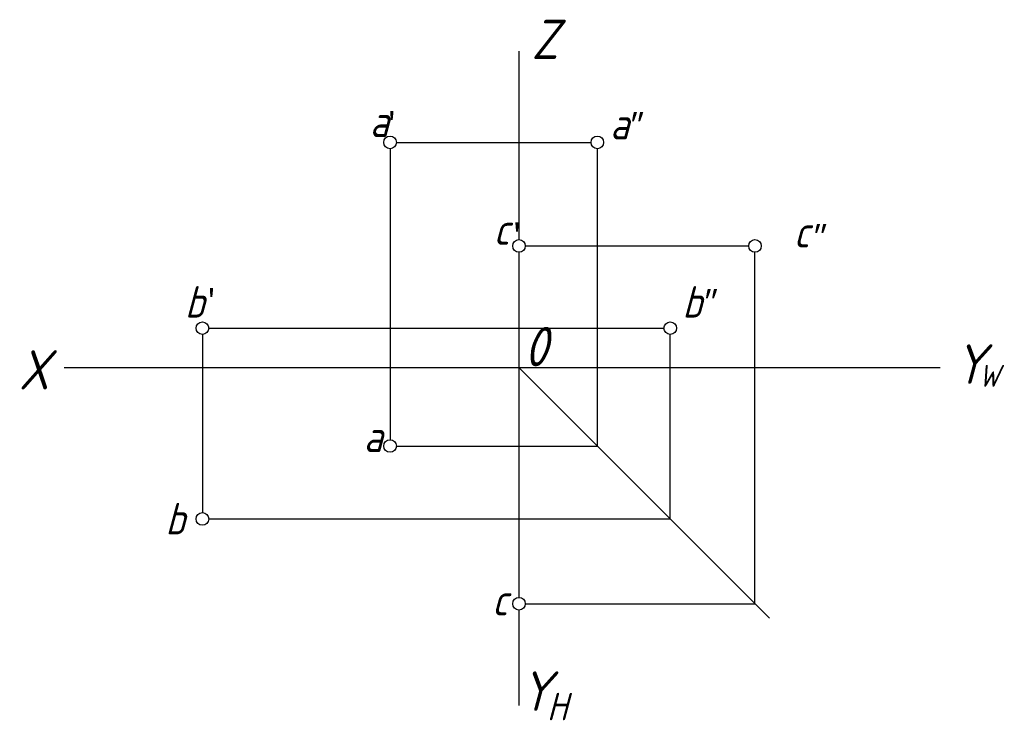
# Model space of a CAD drawing. Header units: millimetres. Extents: x 1661 to 1786, y 2610 to 2699.
import ezdxf

# ---------------------------------------------------------------- set-up
doc = ezdxf.new("R2010")
doc.units = ezdxf.units.MM
for name, color, linetype in [('ST文字', 7, 'Continuous'), ('ST细实线', 7, 'Continuous'), ('尺寸线', 7, 'Continuous')]:
    doc.layers.add(name, color=color, linetype=linetype)
doc.styles.get("Standard").update_dxf_attribs({"font": 'gbeitc.shx'})

msp = doc.modelspace()

# ---------------------------------------------------------------- linework, layer by layer
at = {"layer": 'ST细实线'}
for p, q in [((1724.6, 2695.37), (1724.6, 2682.21)), ((1709.02, 2683.8), (1733.76, 2683.8)), ((1708.22, 2683), (1708.22, 2646.03)), ((1734.56, 2645.23), (1734.56, 2683)), ((1724.6, 2682.21), (1724.6, 2671.45)), ((1724.6, 2669.85), (1724.6, 2642.64)), ((1725.4, 2670.65), (1753.79, 2670.65)), ((1754.59, 2625.2), (1754.59, 2669.85)), ((1685.18, 2660.2), (1743.02, 2660.2)), ((1684.38, 2659.4), (1684.38, 2636.77)), ((1743.82, 2635.97), (1743.82, 2659.4)), ((1666.8, 2655.2), (1778.12, 2655.2)), ((1724.6, 2655.2), (1756.42, 2623.38)), ((1709.02, 2645.23), (1734.56, 2645.23)), ((1724.6, 2642.64), (1724.6, 2626)), ((1725.4, 2625.2), (1754.59, 2625.2)), ((1724.6, 2624.4), (1724.6, 2612.28))]:
    msp.add_line(p, q, dxfattribs=at)
for centre in [(1708.22, 2683.8), (1734.56, 2683.8), (1724.6, 2670.65), (1754.59, 2670.65), (1684.38, 2660.2), (1743.82, 2660.2), (1708.22, 2645.23), (1684.38, 2635.97), (1724.6, 2625.2)]:
    msp.add_circle(centre, 0.8, dxfattribs=at)
at = {"layer": '尺寸线'}
msp.add_line((1685.18, 2635.97), (1743.82, 2635.97), dxfattribs=at)

# ---------------------------------------------------------------- texts
at = {"layer": 'ST文字'}
for s, height, p in [('Z', 5, (1726.2, 2694.39)), ('b', 4, (1682.15, 2661.54)), ('b', 4, (1745.36, 2661.54)), ('0', 5, (1725.27, 2655.36)), ('X', 5, (1661.04, 2652.41)), ('Y', 5, (1779.93, 2653.15)), ('W', 2.8, (1783.02, 2652.75)), ('a', 4, (1704.86, 2644.45)), ('b', 4, (1679.67, 2634)), ('c', 4, (1721.17, 2623.71)), ('Y', 5, (1724.78, 2611.6)), ('H', 3.5, (1728.17, 2610.39))]:
    msp.add_text(s, height=height, dxfattribs=at).set_placement(p)
at = {"layer": 'ST文字', "char_height": 4, "width": 6.3883, "attachment_point": 1}
for s, insert in [('\\A1;a', (1705.64, 2688.47)), ('\\A1;a', (1736.17, 2688.17)), ('\\A1;c', (1721.37, 2674.78)), ('c', (1759.5, 2674.45))]:
    msp.add_mtext(s, dxfattribs=dict(at, insert=insert))
at = {"layer": 'ST细实线', "char_height": 3, "attachment_point": 1}
for s, insert in [("{\\fFangSong_GB2312|b0|i0|c134|p49;'}", (1707.42, 2687.65)), ('{\\fFangSong_GB2312|b0|i1|c134|p49;"}', (1737.93, 2687.5)), ("{\\fFangSong_GB2312|b0|i0|c134|p49;'}", (1723.33, 2673.49)), ('{\\fFangSong_GB2312|b0|i1|c134|p49;"}', (1761.2, 2673.3)), ("{\\fFangSong_GB2312|b0|i0|c134|p49;'}", (1684.5, 2665.17)), ('{\\fFangSong_GB2312|b0|i1|c134|p49;"}', (1747.32, 2665.03))]:
    msp.add_mtext_dynamic_manual_height_columns(s, width=8.2899, gutter_width=12.5, heights=[0], dxfattribs=dict(at, insert=insert))

doc.saveas('drawing.dxf')
